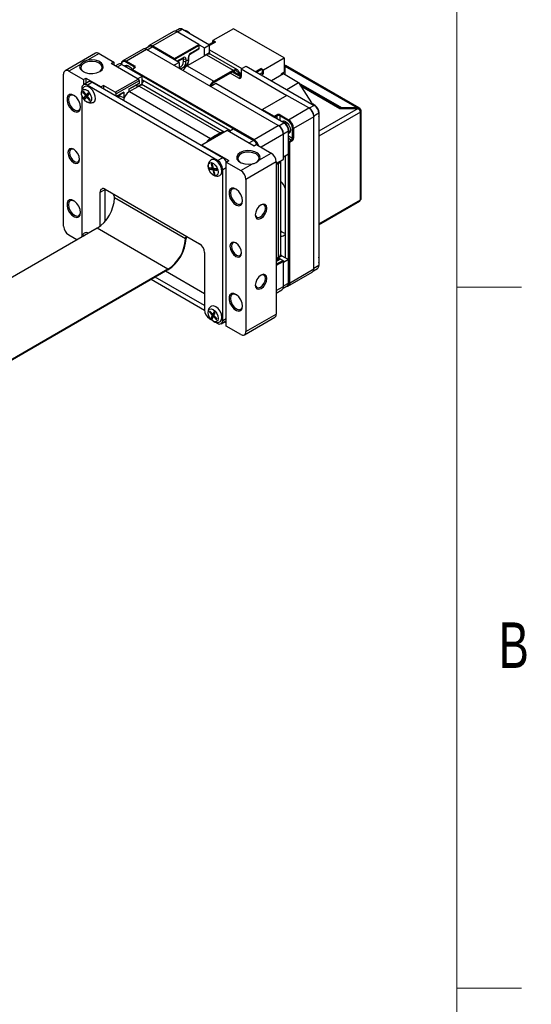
# Model space of a CAD drawing. Header units: millimetres. Extents: x 5 to 274, y 4 to 211.
# Tile 9 of 10: x 239 to 274, y 107 to 175. Entities that reach past the tile are written whole.
import ezdxf

# ---------------------------------------------------------------- set-up
doc = ezdxf.new("R2010")
doc.units = ezdxf.units.MM
doc.layers.add('FORMAT', color=7, linetype='Continuous')
doc.styles.add('SLDTEXTSTYLE0', font='TXT', dxfattribs={"width": 0.75})

msp = doc.modelspace()

# ---------------------------------------------------------------- linework, layer by layer
at = {"color": 7, "linetype": 'Continuous', "lineweight": 25}
for p, q in [((249.419, 174.665), (247.722, 173.686)), ((249.669, 174.641), (247.972, 173.661)), ((249.833, 174.847), (249.553, 174.685)), ((251.19, 173.763), (249.669, 174.641)), ((250.058, 174.824), (249.705, 174.62)), ((250.058, 174.824), (251.939, 173.739)), ((253.622, 174.865), (252.173, 174.029)), ((257.158, 172.824), (253.622, 174.865)), ((249.493, 172.783), (251.19, 173.763)), ((251.21, 173.693), (251.19, 173.763)), ((251.19, 173.763), (251.225, 173.743)), ((252.279, 173.963), (251.914, 173.753)), ((252.349, 173.927), (251.939, 173.689)), ((252.173, 174.029), (252.349, 173.927)), ((252.173, 173.902), (252.173, 174.029)), ((252.346, 173.925), (252.279, 173.963)), ((243.975, 173.155), (241.853, 171.931)), ((244.225, 173.13), (243.407, 172.658)), ((244.225, 173.13), (245.25, 172.538)), ((247.298, 173.441), (245.884, 172.624)), ((247.548, 173.416), (246.134, 172.6)), ((247.712, 173.622), (247.432, 173.46)), ((256.74, 168.109), (247.548, 173.416)), ((247.583, 173.396), (247.937, 173.6)), ((247.937, 173.6), (247.972, 173.661)), ((249.457, 172.722), (247.937, 173.6)), ((249.817, 172.514), (247.937, 173.6)), ((247.972, 173.661), (249.493, 172.783)), ((251.21, 173.693), (249.543, 172.731)), ((250.615, 173.104), (251.2, 173.448)), ((250.64, 173.161), (251.225, 173.505)), ((251.225, 173.685), (251.21, 173.693)), ((251.225, 173.685), (251.225, 173.743)), ((251.225, 173.743), (251.585, 173.535)), ((251.225, 173.505), (251.225, 173.685)), ((251.585, 173.535), (251.939, 173.739)), ((251.585, 173.004), (251.585, 173.535)), ((251.585, 173.004), (251.939, 173.208)), ((251.939, 173.208), (251.939, 173.739)), ((251.939, 173.388), (254.2, 172.082)), ((253.886, 172), (252.026, 173.074)), ((242.921, 172.378), (242.103, 171.906)), ((245.25, 172.538), (245.073, 172.436)), ((246.947, 171.355), (245.073, 172.436)), ((245.25, 172.538), (245.25, 172.334)), ((245.591, 172.397), (245.366, 172.268)), ((245.78, 172.393), (245.78, 172.396)), ((245.816, 172.375), (247.23, 171.559)), ((246.099, 172.538), (246.134, 172.6)), ((246.675, 172.206), (246.099, 172.538)), ((246.134, 172.6), (246.71, 172.267)), ((249.457, 172.722), (249.493, 172.783)), ((249.528, 172.705), (249.457, 172.722)), ((249.817, 172.514), (249.464, 172.31)), ((249.543, 172.731), (249.493, 172.783)), ((249.543, 172.731), (249.528, 172.705)), ((249.528, 172.705), (249.528, 172.681)), ((249.702, 172.581), (250.086, 172.799)), ((249.817, 172.514), (249.817, 172.106)), ((250.111, 172.589), (250.111, 172.754)), ((250.288, 172.754), (250.288, 172.589)), ((250.465, 172.691), (250.288, 172.589)), ((251.726, 173.044), (250.383, 172.268)), ((250.465, 172.691), (250.465, 172.856)), ((250.502, 172.742), (250.502, 172.907)), ((251.588, 172.964), (251.585, 173.004)), ((251.726, 173.044), (253.586, 171.97)), ((255.708, 171.988), (257.158, 172.824)), ((257.158, 172.824), (257.158, 171.824)), ((241.75, 161.087), (241.75, 171.702)), ((242.103, 171.906), (243.129, 171.314)), ((246.116, 172.264), (246.062, 172.233)), ((246.522, 172.009), (246.678, 172.105)), ((246.557, 172.029), (246.522, 172.009)), ((246.524, 171.966), (246.522, 172.009)), ((246.522, 171.968), (246.522, 172.009)), ((246.524, 171.966), (246.557, 172.029)), ((255.008, 167.069), (246.524, 171.966)), ((246.715, 172.127), (246.557, 172.029)), ((246.557, 172.029), (255.043, 167.13)), ((246.675, 172.206), (246.71, 172.267)), ((246.678, 172.105), (246.715, 172.127)), ((250.091, 172.154), (250.268, 172.257)), ((250.383, 172.268), (252.243, 171.195)), ((252.243, 171.195), (253.586, 171.97)), ((252.243, 171.113), (253.586, 171.889)), ((253.974, 171.421), (253.375, 171.767)), ((253.516, 171.848), (254.116, 171.502)), ((253.586, 171.97), (253.586, 171.889)), ((253.926, 171.788), (253.994, 171.849)), ((253.926, 171.788), (253.976, 171.664)), ((254.046, 171.704), (253.976, 171.664)), ((253.994, 171.849), (254.046, 171.704)), ((254.151, 171.727), (254.009, 171.809)), ((254.151, 172.054), (254.504, 172.258)), ((254.151, 172.054), (254.151, 171.523)), ((254.151, 172.054), (257.342, 170.212)), ((254.504, 172.258), (259.251, 169.518)), ((255.163, 171.877), (255.531, 172.09)), ((255.531, 172.086), (255.167, 171.875)), ((255.602, 172.045), (255.238, 171.834)), ((255.602, 171.783), (255.464, 171.704)), ((255.531, 172.09), (255.708, 171.988)), ((255.531, 172.09), (255.531, 172.086)), ((255.531, 172.086), (255.602, 172.045)), ((255.57, 171.643), (255.708, 171.722)), ((255.602, 172.045), (255.602, 171.783)), ((255.602, 171.783), (255.708, 171.722)), ((255.708, 171.722), (255.708, 171.988)), ((256.256, 171.247), (257.096, 171.731)), ((257.158, 171.824), (256.928, 171.691)), ((256.928, 171.691), (256.928, 171.634)), ((256.981, 171.722), (256.981, 171.665)), ((257.076, 171.777), (257.076, 171.72)), ((257.096, 171.731), (258.144, 171.105)), ((257.158, 172.173), (257.161, 172.172)), ((257.199, 172.149), (257.161, 172.172)), ((257.199, 172.258), (262.22, 169.36)), ((257.199, 172.258), (257.199, 171.67)), ((262.376, 169.346), (257.268, 172.295)), ((243.129, 171.314), (243.305, 171.416)), ((243.129, 171.314), (243.129, 170.952)), ((243.48, 171.155), (243.134, 170.955)), ((243.305, 171.416), (243.305, 171.054)), ((243.305, 171.416), (244.366, 170.804)), ((243.384, 170.93), (243.73, 171.13)), ((252.851, 165.864), (243.73, 171.13)), ((245.356, 170.436), (246.947, 171.355)), ((247.018, 171.232), (245.427, 170.314)), ((246.311, 170.64), (247.018, 171.049)), ((246.947, 171.008), (246.311, 170.64)), ((246.876, 170.824), (247.23, 171.028)), ((246.912, 171.375), (247.23, 171.559)), ((246.947, 171.355), (247.018, 171.232)), ((247.018, 171.049), (246.947, 171.008)), ((247.018, 171.232), (247.018, 171.049)), ((247.23, 171.028), (247.23, 171.559)), ((247.23, 171.301), (253.37, 167.756)), ((253.37, 167.756), (247.23, 171.301)), ((252.383, 171.033), (252.029, 170.829)), ((252.243, 171.195), (252.243, 171.113)), ((257.129, 168.293), (252.383, 171.033)), ((254.151, 171.522), (254.116, 171.502)), ((257.323, 170.631), (258.144, 171.105)), ((258.144, 171.105), (259.063, 169.685)), ((258.149, 171.098), (261.159, 169.36)), ((243.03, 170.726), (243.03, 170.585)), ((243.148, 170.498), (243.1, 170.439)), ((243.1, 170.439), (243.192, 170.44)), ((243.1, 170.439), (243.287, 170.194)), ((243.334, 170.253), (243.148, 170.498)), ((243.453, 170.401), (243.334, 170.253)), ((243.334, 170.253), (243.495, 170.346)), ((252.505, 165.665), (243.384, 170.93)), ((243.447, 170.318), (243.464, 170.296)), ((243.527, 170.303), (243.453, 170.401)), ((244.543, 170.906), (244.366, 170.804)), ((244.366, 170.763), (244.366, 170.804)), ((245.356, 170.436), (244.543, 170.906)), ((244.543, 170.906), (244.543, 170.661)), ((245.356, 170.436), (245.427, 170.314)), ((245.427, 170.15), (245.427, 170.314)), ((245.444, 170.14), (245.957, 170.436)), ((245.886, 170.395), (245.444, 170.14)), ((245.957, 170.436), (245.886, 170.395)), ((245.957, 170.436), (245.957, 170.089)), ((246.311, 170.64), (246.311, 170.454)), ((246.682, 170.67), (246.346, 170.476)), ((246.346, 170.476), (252.003, 167.21)), ((247.018, 170.864), (246.682, 170.67)), ((246.876, 170.824), (246.876, 170.967)), ((246.879, 170.784), (246.876, 170.824)), ((247.018, 170.864), (252.675, 167.598)), ((252.955, 167.639), (247.318, 170.893)), ((258.233, 170.968), (261.106, 169.309)), ((258.275, 170.903), (261.035, 169.309)), ((243.03, 170.181), (243.03, 160.378)), ((243.393, 170.208), (243.169, 170.047)), ((243.287, 170.194), (243.169, 170.047)), ((243.169, 170.047), (243.244, 169.949)), ((243.244, 169.949), (243.362, 170.097)), ((243.464, 170.296), (243.287, 170.194)), ((243.426, 170.134), (243.362, 170.097)), ((243.362, 170.097), (243.549, 169.853)), ((243.464, 170.296), (243.393, 170.208)), ((243.393, 170.208), (243.421, 170.171)), ((243.409, 170.156), (243.527, 170.303)), ((243.596, 169.912), (243.409, 170.156)), ((243.586, 169.925), (243.549, 169.853)), ((243.549, 169.853), (243.596, 169.912)), ((245.942, 170.055), (246.012, 170.096)), ((257.342, 170.212), (255.644, 169.232)), ((258.862, 169.334), (257.342, 170.212)), ((259.063, 169.685), (259.012, 169.656)), ((259.063, 169.685), (259.072, 169.626)), ((255.644, 169.232), (255.609, 169.171)), ((255.609, 169.195), (255.624, 169.22)), ((255.609, 169.171), (255.609, 169.195)), ((256.421, 168.702), (255.609, 169.171)), ((255.644, 169.232), (255.624, 169.22)), ((255.644, 169.232), (256.459, 168.762)), ((257.448, 168.518), (258.862, 169.334)), ((258.862, 169.334), (258.897, 169.314)), ((258.862, 169.334), (258.897, 169.314)), ((259.251, 169.518), (258.897, 169.314)), ((259.569, 168.967), (259.215, 168.763)), ((259.569, 168.967), (259.569, 158.352)), ((261.035, 169.309), (262.308, 169.309)), ((261.159, 169.36), (262.22, 169.36)), ((261.159, 169.309), (261.159, 169.36)), ((262.22, 169.309), (262.22, 169.36)), ((262.467, 169.217), (262.421, 169.19)), ((262.467, 162.93), (262.467, 169.034)), ((262.533, 163.022), (262.533, 169.125)), ((256.421, 168.702), (256.459, 168.762)), ((256.494, 168.701), (256.421, 168.702)), ((256.459, 168.762), (256.628, 168.853)), ((256.494, 168.701), (256.459, 168.762)), ((256.662, 168.791), (256.494, 168.701)), ((256.494, 168.701), (256.494, 168.66)), ((256.662, 168.791), (256.628, 168.853)), ((256.776, 168.089), (257.129, 168.293)), ((256.871, 168.85), (256.836, 168.789)), ((257.412, 168.456), (256.836, 168.789)), ((256.871, 168.85), (257.448, 168.518)), ((257.448, 168.518), (257.412, 168.456)), ((259.215, 168.722), (257.801, 167.905)), ((259.215, 168.763), (259.215, 168.722)), ((259.215, 158.107), (259.215, 168.722)), ((253.17, 167.763), (251.402, 166.742)), ((252.339, 167.404), (252.675, 167.598)), ((252.675, 167.598), (252.675, 167.516)), ((255.043, 166.681), (253.17, 167.763)), ((253.276, 167.701), (253.594, 167.885)), ((253.594, 167.885), (255.008, 167.069)), ((255.043, 167.13), (256.74, 168.109)), ((256.74, 168.109), (256.776, 168.089)), ((256.776, 168.089), (256.74, 168.109)), ((257.094, 167.538), (257.448, 167.742)), ((257.448, 166.109), (257.448, 167.742)), ((257.801, 167.905), (257.73, 167.905)), ((257.73, 167.24), (257.73, 167.905)), ((257.801, 167.905), (257.801, 167.24)), ((252.003, 167.21), (252.339, 167.404)), ((252.003, 167.129), (252.339, 167.322)), ((252.003, 167.21), (252.003, 167.129)), ((252.339, 167.322), (252.675, 167.516)), ((252.339, 167.404), (252.339, 167.322)), ((252.498, 167.375), (252.463, 167.394)), ((252.605, 167.476), (252.639, 167.456)), ((255.008, 167.069), (255.043, 167.13)), ((257.094, 167.497), (257.094, 167.538)), ((257.094, 165.742), (257.094, 167.497)), ((257.448, 167.009), (257.483, 166.988)), ((257.483, 166.988), (257.448, 166.924)), ((257.518, 166.927), (257.448, 166.924)), ((257.448, 157.127), (257.448, 166.924)), ((257.483, 166.988), (257.645, 167.088)), ((257.518, 166.927), (257.483, 166.988)), ((257.682, 167.028), (257.518, 166.927)), ((257.518, 166.927), (257.518, 157.127)), ((257.682, 167.028), (257.645, 167.088)), ((257.801, 167.24), (257.73, 167.24)), ((251.402, 166.742), (251.366, 166.722)), ((251.402, 166.742), (253.276, 165.66)), ((255.22, 166.783), (255.043, 166.681)), ((255.22, 166.783), (256.245, 166.191)), ((255.428, 165.719), (256.245, 166.191)), ((252.505, 165.665), (252.851, 165.864)), ((253.099, 165.558), (253.276, 165.66)), ((253.099, 154.127), (253.099, 165.558)), ((253.099, 165.558), (254.124, 164.966)), ((256.599, 165.579), (254.478, 164.354)), ((256.599, 165.456), (257.094, 165.742)), ((257.044, 165.713), (256.599, 165.456)), ((256.599, 165.579), (256.599, 154.964)), ((256.915, 159.169), (256.915, 165.638)), ((257.044, 165.713), (257.094, 165.742)), ((257.448, 166.109), (257.094, 165.905)), ((257.224, 165.98), (257.224, 158.889)), ((252.131, 165.136), (251.922, 165.171)), ((251.922, 165.171), (251.952, 165.057)), ((251.952, 165.057), (252.208, 165.144)), ((251.952, 165.057), (252.16, 165.023)), ((252.14, 165.405), (252.056, 165.419)), ((252.056, 165.419), (252.131, 165.136)), ((252.2, 165.176), (252.131, 165.136)), ((252.214, 165.122), (252.14, 165.405)), ((252.306, 165.107), (252.16, 165.023)), ((252.16, 165.023), (252.234, 164.74)), ((252.422, 165.088), (252.214, 165.122)), ((252.292, 164.824), (252.234, 164.74)), ((252.244, 165.009), (252.389, 165.093)), ((252.318, 164.726), (252.244, 165.009)), ((252.244, 165.009), (252.452, 164.975)), ((252.343, 165.101), (252.351, 165.071)), ((252.452, 164.975), (252.422, 165.088)), ((252.859, 154.519), (252.859, 165.052)), ((254.124, 164.966), (254.942, 165.438)), ((256.739, 165.456), (256.599, 165.375)), ((256.739, 165.456), (256.739, 158.924)), ((252.136, 164.698), (252.148, 164.691)), ((252.234, 164.74), (252.318, 164.726)), ((254.478, 164.354), (254.478, 153.739)), ((244.303, 163.459), (244.649, 163.659)), ((244.303, 161.098), (244.303, 163.459)), ((244.649, 163.659), (244.649, 163.667)), ((244.649, 161.434), (244.649, 163.659)), ((244.656, 163.663), (251.232, 159.867)), ((250.252, 160.199), (245.303, 163.057)), ((259.569, 161.181), (262.421, 162.827)), ((244.087, 160.951), (197.317, 133.951)), ((249.037, 158.094), (244.087, 160.951)), ((256.915, 160.743), (256.96, 160.715)), ((256.96, 160.715), (256.995, 160.695)), ((242.682, 160.14), (242.103, 160.474)), ((250.296, 160.224), (250.252, 160.199)), ((251.586, 159.255), (251.586, 155.254)), ((256.599, 158.843), (256.739, 158.924)), ((256.826, 158.804), (256.599, 158.675)), ((256.599, 158.434), (257.044, 158.69)), ((257.094, 158.638), (256.599, 158.352)), ((256.988, 159.025), (256.634, 158.821)), ((256.634, 158.821), (256.744, 158.758)), ((257.044, 158.707), (256.888, 158.798)), ((256.988, 159.025), (257.448, 158.76)), ((257.044, 158.69), (257.044, 158.707)), ((257.094, 158.678), (257.044, 158.707)), ((257.094, 158.638), (257.044, 158.69)), ((257.448, 158.76), (257.094, 158.556)), ((257.094, 158.678), (257.094, 158.638)), ((257.094, 156.882), (257.094, 158.638)), ((257.448, 157.127), (257.448, 158.76)), ((249.037, 158.094), (199.637, 129.576)), ((249.037, 158.043), (199.637, 129.525)), ((257.518, 157.127), (259.215, 158.107)), ((259.196, 157.984), (259.476, 158.146)), ((259.569, 158.352), (259.215, 158.148)), ((251.589, 155.203), (247.852, 157.36)), ((251.586, 155.551), (248.153, 157.533)), ((251.586, 156.368), (248.86, 157.941)), ((257.415, 156.898), (259.112, 157.878)), ((256.599, 156.427), (256.99, 156.653)), ((257.074, 156.759), (257.354, 156.921)), ((257.094, 156.923), (257.448, 157.127)), ((257.518, 157.127), (257.448, 157.127)), ((251.961, 155.164), (251.926, 155.09)), ((251.926, 155.09), (252.024, 155.096)), ((251.926, 155.09), (252.129, 154.872)), ((251.94, 154.641), (252.033, 154.587)), ((252.164, 154.946), (251.961, 155.164)), ((252.129, 154.872), (252.042, 154.688)), ((252.246, 154.858), (252.042, 154.688)), ((252.042, 154.688), (252.123, 154.601)), ((252.123, 154.601), (252.21, 154.785)), ((252.297, 154.969), (252.129, 154.872)), ((252.251, 155.131), (252.164, 154.946)), ((252.164, 154.946), (252.332, 155.043)), ((252.278, 154.824), (252.21, 154.785)), ((252.21, 154.785), (252.413, 154.568)), ((252.245, 154.859), (252.332, 155.043)), ((252.448, 154.641), (252.245, 154.859)), ((252.332, 155.043), (252.251, 155.131)), ((252.273, 155.009), (252.302, 154.979)), ((252.413, 154.568), (252.448, 154.641)), ((254.374, 153.51), (256.495, 154.735)), ((254.478, 153.739), (256.599, 154.964)), ((252.133, 154.493), (252.151, 154.483)), ((252.384, 154.385), (252.505, 154.315)), ((252.755, 154.29), (253.099, 154.488)), ((253.099, 154.331), (252.962, 154.409)), ((254.124, 153.535), (253.099, 154.127))]:
    msp.add_line(p, q, dxfattribs=at)
at = {"color": 8, "linetype": 'Continuous', "lineweight": 25}
for p, q in [((245.816, 172.375), (245.497, 172.192)), ((249.665, 172.602), (250.113, 172.857)), ((250.111, 172.754), (250.059, 172.784)), ((246.675, 172.104), (246.675, 172.206)), ((253.586, 171.889), (253.976, 171.664)), ((257.158, 172.14), (257.199, 172.116)), ((253.974, 171.421), (254.151, 171.523)), ((246.031, 170.132), (245.957, 170.089)), ((262.308, 169.309), (259.569, 167.728)), ((262.467, 169.034), (259.569, 167.36)), ((256.662, 168.563), (256.662, 168.791)), ((256.836, 168.789), (256.836, 168.463)), ((252.675, 167.516), (252.709, 167.497)), ((255.008, 167.069), (254.69, 166.885)), ((257.094, 167.497), (255.538, 166.599)), ((257.448, 167.403), (257.73, 167.24)), ((257.645, 167.088), (257.448, 167.202)), ((252.859, 165.052), (253.099, 165.191)), ((256.67, 165.497), (256.739, 165.456)), ((259.569, 161.257), (262.467, 162.93)), ((256.96, 160.715), (256.915, 160.69)), ((256.995, 160.695), (256.915, 160.649)), ((256.888, 158.798), (256.599, 158.634)), ((256.599, 156.596), (257.094, 156.882)), ((252.859, 154.519), (253.099, 154.657))]:
    msp.add_line(p, q, dxfattribs=at)
at = {"color": 7, "linetype": 'Continuous', "lineweight": 25, "flags": 128}
for points in [[(250.566, 174.531), (250.528, 174.571), (250.457, 174.632)], [(247.638, 173.58), (247.646, 173.598), (247.678, 173.649), (247.722, 173.686), (247.776, 173.706), (247.837, 173.708), (247.903, 173.693), (247.972, 173.661)], [(242.921, 172.378), (242.869, 172.22), (242.912, 172.061), (243.043, 171.919), (243.249, 171.811), (243.505, 171.748), (243.783, 171.738), (244.051, 171.782), (244.278, 171.875), (244.439, 172.006), (244.515, 172.161), (244.497, 172.321), (244.389, 172.469), (244.201, 172.588), (243.956, 172.664), (243.681, 172.688), (243.407, 172.658)], [(244.25, 171.86), (244.309, 171.902), (244.419, 172.039), (244.441, 172.188), (244.374, 172.334), (244.225, 172.457), (244.011, 172.543), (243.76, 172.582), (243.5, 172.569), (243.264, 172.505), (243.08, 172.399), (242.97, 172.263), (242.947, 172.113), (243.015, 171.968), (243.139, 171.86)], [(246.099, 172.538), (246.036, 172.567), (245.977, 172.581), (245.922, 172.579), (245.874, 172.561), (245.834, 172.528), (245.805, 172.481), (245.786, 172.423), (245.782, 172.393)], [(250.086, 172.799), (250.086, 172.799), (250.087, 172.8)], [(245.992, 172.273), (246.025, 172.298), (246.14, 172.32), (246.275, 172.273)], [(246.116, 172.264), (246.213, 172.282), (246.303, 172.256)], [(246.275, 172.273), (246.411, 172.164), (246.525, 172.01)], [(253.586, 171.97), (253.654, 172.003), (253.721, 172.023), (253.784, 172.028), (253.842, 172.019), (253.893, 171.996), (253.936, 171.959), (253.97, 171.91), (253.994, 171.849)], [(253.586, 171.889), (253.643, 171.916), (253.699, 171.932), (253.751, 171.937), (253.799, 171.929), (253.842, 171.91), (253.878, 171.879), (253.906, 171.838), (253.926, 171.788)], [(257.158, 172.253), (257.197, 172.246), (257.199, 172.245)], [(243.537, 170.411), (243.637, 170.244), (243.693, 170.066), (243.697, 169.904), (243.647, 169.784), (243.552, 169.724), (243.426, 169.732), (243.288, 169.808), (243.159, 169.939), (243.059, 170.107), (243.003, 170.284), (243, 170.446), (243.049, 170.566), (243.144, 170.626), (243.27, 170.618), (243.408, 170.543), (243.537, 170.411)], [(243.761, 170.572), (243.61, 170.729), (243.448, 170.824), (243.296, 170.846), (243.191, 170.804)], [(243.817, 169.726), (243.82, 169.727), (243.919, 169.818), (243.965, 169.972), (243.951, 170.166), (243.88, 170.376), (243.761, 170.572)], [(242.934, 169.385), (242.902, 169.602), (242.81, 169.828), (242.67, 170.031), (242.501, 170.184), (242.326, 170.266), (242.169, 170.266), (242.051, 170.185), (241.988, 170.032), (241.988, 169.83), (242.051, 169.604), (242.169, 169.387), (242.326, 169.206), (242.501, 169.086), (242.67, 169.044), (242.81, 169.085), (242.902, 169.204), (242.934, 169.385)], [(242.484, 170.195), (242.348, 170.237), (242.21, 170.211), (242.118, 170.105), (242.086, 169.936), (242.118, 169.73), (242.21, 169.518), (242.348, 169.332), (242.51, 169.201), (242.672, 169.145), (242.81, 169.171), (242.902, 169.277), (242.933, 169.417)], [(245.613, 170.154), (245.604, 170.136), (245.578, 170.063)], [(256.963, 168.405), (256.985, 168.42), (257.1, 168.442), (257.235, 168.395), (257.371, 168.286), (257.485, 168.131), (257.562, 167.955), (257.589, 167.783), (257.562, 167.642), (257.485, 167.554), (257.455, 167.54)], [(242.863, 165.751), (242.833, 165.949), (242.744, 166.152), (242.613, 166.33), (242.457, 166.455), (242.301, 166.509), (242.169, 166.484), (242.081, 166.382), (242.05, 166.221), (242.081, 166.023), (242.169, 165.82), (242.301, 165.642), (242.457, 165.516), (242.613, 165.462), (242.744, 165.488), (242.833, 165.589), (242.863, 165.751)], [(242.484, 166.438), (242.375, 166.472), (242.26, 166.45), (242.183, 166.361), (242.156, 166.221), (242.183, 166.049), (242.26, 165.872), (242.375, 165.717), (242.51, 165.608), (242.645, 165.561), (242.76, 165.583), (242.837, 165.672), (242.863, 165.783)], [(255.428, 165.719), (255.479, 165.877), (255.437, 166.036), (255.306, 166.177), (255.1, 166.286), (254.844, 166.348), (254.566, 166.358), (254.298, 166.314), (254.071, 166.222), (253.91, 166.09), (253.834, 165.936), (253.852, 165.775), (253.96, 165.628), (254.148, 165.509), (254.393, 165.433), (254.668, 165.409), (254.942, 165.438)], [(255.185, 165.517), (255.269, 165.575), (255.379, 165.711), (255.402, 165.861), (255.334, 166.007), (255.185, 166.13), (254.971, 166.216), (254.72, 166.255), (254.46, 166.242), (254.224, 166.178), (254.04, 166.072), (253.93, 165.936), (253.907, 165.786), (253.975, 165.641), (254.099, 165.533)], [(252.52, 165.017), (252.54, 164.848), (252.506, 164.713), (252.424, 164.633), (252.306, 164.619), (252.169, 164.675), (252.036, 164.791), (251.925, 164.95), (251.854, 165.128), (251.834, 165.297), (251.868, 165.432), (251.95, 165.512), (252.068, 165.526), (252.205, 165.47), (252.339, 165.354), (252.449, 165.195), (252.52, 165.017)], [(252.78, 165.106), (252.698, 165.315), (252.571, 165.505), (252.417, 165.651), (252.254, 165.732), (252.107, 165.738), (252.033, 165.704)], [(252.656, 164.623), (252.682, 164.637), (252.771, 164.742), (252.806, 164.906), (252.78, 165.106)], [(254.248, 162.854), (254.216, 163.071), (254.123, 163.297), (253.983, 163.5), (253.815, 163.652), (253.64, 163.735), (253.483, 163.735), (253.365, 163.653), (253.301, 163.501), (253.301, 163.299), (253.365, 163.073), (253.483, 162.855), (253.64, 162.674), (253.815, 162.555), (253.983, 162.513), (254.123, 162.554), (254.216, 162.673), (254.248, 162.854)], [(253.798, 163.664), (253.661, 163.706), (253.524, 163.679), (253.432, 163.573), (253.399, 163.405), (253.432, 163.198), (253.524, 162.986), (253.661, 162.801), (253.824, 162.67), (253.986, 162.613), (254.124, 162.64), (254.216, 162.746), (254.247, 162.885)], [(242.934, 162.036), (242.902, 162.254), (242.81, 162.479), (242.67, 162.682), (242.501, 162.835), (242.326, 162.917), (242.169, 162.917), (242.051, 162.836), (241.988, 162.684), (241.988, 162.481), (242.051, 162.256), (242.169, 162.038), (242.326, 161.857), (242.501, 161.737), (242.67, 161.695), (242.81, 161.737), (242.902, 161.855), (242.934, 162.036)], [(242.484, 162.846), (242.348, 162.888), (242.21, 162.862), (242.118, 162.756), (242.086, 162.587), (242.118, 162.381), (242.21, 162.169), (242.348, 161.983), (242.51, 161.852), (242.672, 161.796), (242.81, 161.822), (242.902, 161.928), (242.933, 162.068)], [(255.945, 162.343), (255.914, 162.505), (255.826, 162.606), (255.694, 162.632), (255.538, 162.578), (255.383, 162.452), (255.251, 162.274), (255.163, 162.071), (255.132, 161.874), (255.163, 161.712), (255.251, 161.61), (255.383, 161.585), (255.538, 161.639), (255.694, 161.764), (255.826, 161.942), (255.914, 162.146), (255.945, 162.343)], [(255.133, 161.906), (255.159, 161.794), (255.235, 161.706), (255.35, 161.684), (255.485, 161.731), (255.621, 161.84), (255.735, 161.995), (255.812, 162.171), (255.839, 162.343)], [(255.839, 162.343), (255.812, 162.484), (255.735, 162.572), (255.621, 162.594), (255.511, 162.561)], [(243.04, 160.347), (243.073, 160.383), (243.174, 160.424)], [(256.995, 160.695), (257.133, 160.631), (257.224, 160.607)], [(254.177, 159.22), (254.146, 159.417), (254.058, 159.621), (253.926, 159.799), (253.771, 159.924), (253.615, 159.978), (253.483, 159.953), (253.395, 159.851), (253.364, 159.689), (253.395, 159.492), (253.483, 159.289), (253.615, 159.111), (253.771, 158.985), (253.926, 158.931), (254.058, 158.957), (254.146, 159.058), (254.177, 159.22)], [(253.798, 159.907), (253.688, 159.941), (253.574, 159.918), (253.497, 159.83), (253.47, 159.689), (253.497, 159.518), (253.574, 159.341), (253.688, 159.186), (253.824, 159.077), (253.959, 159.03), (254.074, 159.052), (254.15, 159.14), (254.176, 159.252)], [(256.599, 158.846), (256.6, 158.845), (256.634, 158.821)], [(259.601, 158.8), (259.569, 158.937), (259.569, 158.938)], [(255.945, 157.444), (255.914, 157.606), (255.826, 157.707), (255.694, 157.733), (255.538, 157.679), (255.383, 157.553), (255.251, 157.375), (255.163, 157.172), (255.132, 156.974), (255.163, 156.813), (255.251, 156.711), (255.383, 156.686), (255.538, 156.74), (255.694, 156.865), (255.826, 157.043), (255.914, 157.246), (255.945, 157.444)], [(255.133, 157.007), (255.159, 156.895), (255.235, 156.807), (255.35, 156.784), (255.485, 156.831), (255.621, 156.941), (255.735, 157.095), (255.812, 157.272), (255.839, 157.444)], [(255.839, 157.444), (255.812, 157.585), (255.735, 157.673), (255.621, 157.695), (255.511, 157.662)], [(257.518, 157.127), (257.511, 157.051), (257.491, 156.986), (257.459, 156.935), (257.415, 156.898), (257.361, 156.878), (257.3, 156.876), (257.281, 156.878)], [(254.248, 155.505), (254.216, 155.722), (254.123, 155.948), (253.983, 156.151), (253.815, 156.304), (253.64, 156.386), (253.483, 156.386), (253.365, 156.305), (253.301, 156.152), (253.301, 155.95), (253.365, 155.724), (253.483, 155.506), (253.64, 155.325), (253.815, 155.206), (253.983, 155.164), (254.123, 155.205), (254.216, 155.324), (254.248, 155.505)], [(253.806, 156.311), (253.661, 156.357), (253.524, 156.33), (253.432, 156.225), (253.399, 156.056), (253.432, 155.85), (253.524, 155.638), (253.661, 155.452), (253.824, 155.321), (253.986, 155.264), (254.124, 155.291), (254.216, 155.397), (254.247, 155.537)], [(252.326, 155.161), (252.44, 155.005), (252.515, 154.828), (252.541, 154.657), (252.512, 154.517), (252.434, 154.431), (252.318, 154.411), (252.183, 154.46), (252.048, 154.571), (251.934, 154.727), (251.859, 154.903), (251.834, 155.075), (251.862, 155.214), (251.94, 155.3), (252.056, 155.321), (252.191, 155.272), (252.326, 155.161)], [(252.538, 155.337), (252.379, 155.469), (252.219, 155.534), (252.078, 155.522), (252.033, 155.497)], [(252.655, 154.416), (252.707, 154.448), (252.784, 154.568), (252.805, 154.742), (252.766, 154.947), (252.673, 155.154), (252.538, 155.337)]]:
    msp.add_lwpolyline(points, dxfattribs=at)
at = {"color": 7, "linetype": 'Continuous', "lineweight": 25}
for centre, radius, start, end in [((249.523, 174.436), 0.251, 54.38242, 114.30712), ((249.926, 174.64), 0.226, 54.38242, 114.30712), ((244.078, 172.926), 0.251, 54.38242, 114.30712), ((247.402, 173.212), 0.251, 54.38242, 114.30712), ((247.805, 173.416), 0.226, 54.38242, 114.30712), ((250.849, 172.838), 0.385, 122.91809, 177.3706), ((251.902, 172.795), 0.305, 66.03498, 125.27548), ((252.265, 173.215), 0.327, 181.18808, 201.03149), ((245.684, 172.191), 0.226, 54.38242, 114.30712), ((245.996, 172.431), 0.218, 50.79671, 189.21404), ((250.2, 172.924), 0.192, 242.60967, 297.39033), ((250.2, 172.76), 0.192, 242.60967, 297.39033), ((250.181, 172.771), 0.109, 350.66742, 128.45586), ((241.965, 171.737), 0.218, 50.79671, 189.21404), ((246.656, 172.155), 0.0541, 293.79562, 69.66816), ((246.684, 172.196), 0.0757, 293.79562, 69.66816), ((250.846, 171.529), 0.872, 122.07011, 150.96381), ((254.405, 171.87), 0.395, 204.85909, 229.96524), ((257.123, 172.038), 0.158, 61.01294, 77.2217), ((243.583, 170.926), 0.251, 54.38242, 114.30712), ((247.557, 171.035), 0.327, 181.18808, 201.03149), ((252.697, 170.464), 0.86, 121.86402, 151.16991), ((252.621, 170.504), 0.717, 121.86357, 151.15673), ((254.043, 171.506), 0.109, 230.79671, 9.21404), ((254.317, 171.818), 0.374, 204.38508, 237.65899), ((243.246, 170.761), 0.218, 50.79671, 189.21404), ((246.859, 169.686), 0.942, 122.97616, 169.44081), ((247.194, 170.615), 0.305, 66.03498, 125.27548), ((245.602, 169.626), 0.528, 55.14594, 105.96812), ((245.925, 170.084), 0.0328, 230.79671, 9.21404), ((258.448, 168.687), 0.768, 2.60548, 57.39452), ((258.524, 168.731), 0.692, 2.60548, 57.39452), ((258.878, 168.935), 0.692, 2.60548, 57.39452), ((258.832, 168.909), 0.775, 6.31508, 52.86681), ((262.122, 169.018), 0.346, 2.60548, 57.39452), ((262.432, 169.125), 0.0982, 290.78342, 69.21657), ((256.747, 168.61), 0.27, 62.69935, 116.146), ((256.747, 168.618), 0.193, 62.69935, 116.146), ((257.164, 168.224), 0.183, 57.25369, 125.779), ((256.757, 167.711), 0.692, 2.60548, 57.39452), ((256.694, 167.674), 0.793, 7.87758, 52.71661), ((257.04, 167.874), 0.692, 2.60548, 57.39452), ((257.034, 167.87), 0.768, 2.60548, 57.39452), ((252.853, 167.349), 0.307, 70.74543, 125.56798), ((252.845, 167.241), 0.324, 93.3348, 121.79922), ((256.326, 167.462), 0.768, 2.60548, 57.39452), ((256.403, 167.506), 0.692, 2.60548, 57.39452), ((257.406, 167.806), 0.183, 293.46073, 2.79279), ((252.454, 166.485), 0.854, 121.86372, 148.77693), ((252.334, 166.579), 0.642, 121.0856, 138.83976), ((254.646, 166.497), 0.676, 22.19446, 57.67785), ((254.639, 166.491), 0.685, 22.42808, 57.44424), ((254.626, 166.479), 0.774, 16.44367, 57.30287), ((257.538, 167.249), 0.193, 303.85004, 357.3048), ((257.531, 167.252), 0.27, 303.85004, 357.3048), ((255.831, 165.544), 0.768, 2.60548, 57.39452), ((252.091, 165.017), 0.768, 2.60548, 57.39452), ((252.458, 165.24), 0.738, 26.53822, 57.79313), ((256.584, 165.765), 0.345, 296.67432, 337.2138), ((253.71, 164.319), 0.768, 2.60548, 57.39452), ((255.68, 163.058), 1.689, 23.84607, 42.96386), ((244.518, 163.494), 0.218, 50.79671, 189.21404), ((242.663, 163.177), 2.642, 302.60548, 357.39452), ((244.609, 163.036), 0.693, 1.68895, 24.78307), ((262.357, 162.918), 0.111, 305.15454, 6.15763), ((262.421, 163.033), 0.113, 294.37466, 354.3052), ((242.517, 161.122), 0.768, 182.60548, 237.39452), ((243.341, 160.374), 0.269, 58.06782, 123.76282), ((247.562, 160.349), 2.737, 302.60548, 357.39452), ((247.613, 160.319), 2.642, 302.60548, 357.39452), ((250.526, 160.22), 0.274, 139.93167, 184.2777), ((250.607, 160.237), 0.311, 151.42373, 182.3425), ((256.961, 160.751), 0.358, 262.57996, 317.19201), ((250.818, 159.22), 0.768, 2.60548, 57.39452), ((256.619, 159.196), 0.298, 293.90149, 354.77836), ((257.157, 159.305), 0.327, 218.95349, 238.81347), ((258.97, 158.08), 0.246, 305.01333, 6.29885), ((259.355, 158.324), 0.216, 304.05635, 7.25583), ((256.849, 156.855), 0.246, 305.01333, 6.29885), ((257.227, 157.103), 0.222, 305.01333, 6.29885), ((252.354, 155.288), 0.768, 182.60548, 237.39452), ((252.643, 154.484), 0.218, 230.79671, 9.21404), ((256.354, 154.936), 0.246, 305.01333, 6.29885), ((254.262, 153.704), 0.218, 230.79671, 9.21404)]:
    msp.add_arc(centre, radius, start, end, dxfattribs=at)
at = {"color": 8, "linetype": 'Continuous', "lineweight": 25}
for centre, radius, start, end in [((250.578, 173.154), 0.0621, 306.23091, 6.14205), ((249.752, 172.532), 0.363, 280.26228, 9.10785), ((249.834, 172.534), 0.457, 302.92234, 7.02137), ((250.049, 172.851), 0.0643, 306.90711, 4.95391), ((250.044, 172.759), 0.0679, 355.5913, 41.60632), ((249.994, 172.643), 0.473, 305.37637, 5.93581), ((250.439, 172.913), 0.0629, 294.38463, 354.19086), ((250.439, 172.749), 0.0629, 294.37466, 354.3052), ((247.067, 171.472), 0.387, 294.82017, 320.05869)]:
    msp.add_arc(centre, radius, start, end, dxfattribs=at)
at = {"color": 7, "linetype": 'Continuous', "lineweight": 25}
for points, knots in [([(250.468, 174.624), (250.433, 174.646), (250.359, 174.694), (250.271, 174.73), (250.223, 174.732), (250.218, 174.732)], [0, 0, 0, 0, 0.447224, 0.946388, 1, 1, 1, 1]), ([(250.502, 172.907), (250.502, 172.916), (250.503, 172.935), (250.515, 172.975), (250.535, 173.019), (250.564, 173.061), (250.594, 173.09), (250.609, 173.1), (250.615, 173.104)], [0, 0, 0, 0, 0.15535, 0.319348, 0.498918, 0.687454, 0.874157, 1, 1, 1, 1]), ([(251.199, 173.449), (251.2, 173.449), (251.21, 173.452), (251.221, 173.47), (251.224, 173.493), (251.225, 173.505)], [0, 0, 0, 0, 0.069461, 0.53473, 1, 1, 1, 1]), ([(243.407, 172.658), (243.339, 172.638), (243.194, 172.594), (243.024, 172.495), (242.954, 172.415), (242.921, 172.378)], [0, 0, 0, 0, 0.323371, 0.683508, 1, 1, 1, 1]), ([(250.086, 172.799), (250.092, 172.802), (250.102, 172.806), (250.101, 172.806), (250.101, 172.806)], [0, 0, 0, 0, 0.600992, 1, 1, 1, 1]), ([(250.237, 172.244), (250.242, 172.245), (250.305, 172.262), (250.394, 172.357), (250.485, 172.522), (250.496, 172.666), (250.502, 172.742)], [0, 0, 0, 0, 0.030451, 0.343554, 0.64968, 1, 1, 1, 1]), ([(249.817, 172.111), (249.848, 172.106), (249.937, 172.092), (250.032, 172.11), (250.077, 172.148), (250.08, 172.15)], [0, 0, 0, 0, 0.336964, 0.964118, 1, 1, 1, 1]), ([(257.267, 172.293), (257.261, 172.295), (257.248, 172.301), (257.221, 172.283), (257.204, 172.264), (257.199, 172.258)], [0, 0, 0, 0, 0.3672855, 0.8226175, 1, 1, 1, 1]), ([(243.195, 170.807), (243.16, 170.777), (243.092, 170.718), (243.027, 170.593), (242.992, 170.457), (242.996, 170.365), (242.998, 170.32)], [0, 0, 0, 0, 0.263515, 0.520661, 0.767337, 1, 1, 1, 1]), ([(243.299, 169.799), (243.337, 169.775), (243.415, 169.725), (243.55, 169.688), (243.691, 169.682), (243.776, 169.711), (243.819, 169.726)], [0, 0, 0, 0, 0.232688, 0.479369, 0.736504, 1, 1, 1, 1]), ([(259.301, 169.525), (259.263, 169.55), (259.186, 169.601), (259.099, 169.621), (259.055, 169.631)], [0, 0, 0, 0, 0.491194, 1, 1, 1, 1]), ([(259.569, 168.74), (259.582, 168.783), (259.608, 168.868), (259.603, 168.959), (259.601, 169.004)], [0, 0, 0, 0, 0.5059724, 1, 1, 1, 1]), ([(262.22, 169.36), (262.246, 169.365), (262.297, 169.375), (262.367, 169.356), (262.423, 169.314), (262.454, 169.262), (262.464, 169.227), (262.467, 169.217)], [0, 0, 0, 0, 0.22778, 0.455601, 0.683414, 0.911245, 1, 1, 1, 1]), ([(257.185, 168.296), (257.151, 168.319), (257.077, 168.367), (256.989, 168.403), (256.94, 168.405), (256.936, 168.405)], [0, 0, 0, 0, 0.447224, 0.946388, 1, 1, 1, 1]), ([(257.448, 167.516), (257.461, 167.559), (257.487, 167.645), (257.482, 167.737), (257.479, 167.783)], [0, 0, 0, 0, 0.509148, 1, 1, 1, 1]), ([(252.034, 165.704), (251.995, 165.671), (251.922, 165.606), (251.859, 165.473), (251.829, 165.338), (251.835, 165.25), (251.838, 165.209)], [0, 0, 0, 0, 0.285833, 0.549434, 0.787822, 1, 1, 1, 1]), ([(254.942, 165.438), (255.01, 165.457), (255.155, 165.495), (255.325, 165.594), (255.395, 165.679), (255.428, 165.719)], [0, 0, 0, 0, 0.323371, 0.683508, 1, 1, 1, 1]), ([(252.175, 164.675), (252.201, 164.659), (252.266, 164.618), (252.388, 164.586), (252.529, 164.579), (252.614, 164.609), (252.658, 164.624)], [0, 0, 0, 0, 0.166357, 0.434324, 0.713694, 1, 1, 1, 1]), ([(243.195, 160.6), (243.161, 160.57), (243.094, 160.511), (243.037, 160.414), (243.023, 160.351), (243.019, 160.335)], [0, 0, 0, 0, 0.433296, 0.856127, 1, 1, 1, 1]), ([(256.888, 158.798), (256.877, 158.802), (256.856, 158.811), (256.835, 158.811), (256.827, 158.804), (256.826, 158.803)], [0, 0, 0, 0, 0.465366, 0.930731, 1, 1, 1, 1]), ([(259.569, 158.533), (259.582, 158.577), (259.608, 158.663), (259.603, 158.755), (259.601, 158.8)], [0, 0, 0, 0, 0.509148, 1, 1, 1, 1]), ([(252.034, 155.498), (251.999, 155.467), (251.929, 155.407), (251.866, 155.281), (251.836, 155.179), (251.837, 155.123), (251.837, 155.115)], [0, 0, 0, 0, 0.326186, 0.644421, 0.949578, 1, 1, 1, 1]), ([(252.186, 154.463), (252.207, 154.449), (252.269, 154.41), (252.387, 154.379), (252.528, 154.372), (252.614, 154.402), (252.658, 154.417)], [0, 0, 0, 0, 0.1431478, 0.418537, 0.7056908, 1, 1, 1, 1])]:
    msp.add_open_spline(points, degree=3, knots=knots, dxfattribs=at)
at = {"layer": 'FORMAT', "color": 7, "linetype": 'Continuous', "lineweight": 18}
for p, q in [((269.2, 205.7), (269.2, 10.2)), ((269.2, 156.825), (273.725, 156.825)), ((273.726, 107.95), (269.199, 107.95))]:
    msp.add_line(p, q, dxfattribs=at)

# ---------------------------------------------------------------- texts
at = {"layer": 'FORMAT', "insert": (273.176, 133.454), "char_height": 3.175, "attachment_point": 2, "style": 'SLDTEXTSTYLE0'}
msp.add_mtext('B', dxfattribs=at)

doc.saveas('drawing.dxf')
